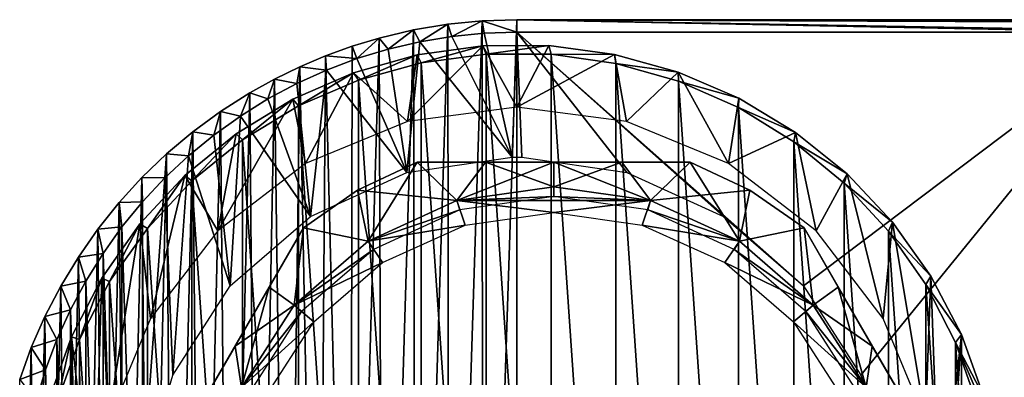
# Model space of a CAD drawing. Header units: millimetres. Extents: x -98 to 98, y -35 to 25.
# Tile 3 of 11: x -97 to -57, y 6 to 21. Entities that reach past the tile are written whole.
import ezdxf

# ---------------------------------------------------------------- set-up
doc = ezdxf.new("R2010")
doc.units = ezdxf.units.MM
doc.header["$LTSCALE"] = 81.481481
for name, color, linetype in [('1', 7, 'CONTINUOUS'), ('12', 7, 'CONTINUOUS'), ('2', 7, 'CONTINUOUS'), ('27', 7, 'CONTINUOUS'), ('28', 7, 'CONTINUOUS'), ('29', 7, 'CONTINUOUS'), ('30', 7, 'CONTINUOUS'), ('31', 7, 'CONTINUOUS'), ('35', 7, 'CONTINUOUS'), ('36', 7, 'CONTINUOUS'), ('37', 7, 'CONTINUOUS'), ('38', 7, 'CONTINUOUS'), ('39', 7, 'CONTINUOUS'), ('40', 7, 'CONTINUOUS'), ('55', 7, 'CONTINUOUS'), ('56', 7, 'CONTINUOUS'), ('57', 7, 'CONTINUOUS'), ('6', 7, 'CONTINUOUS')]:
    doc.layers.add(name, color=color, linetype=linetype)

msp = doc.modelspace()

# ---------------------------------------------------------------- linework, layer by layer
at = {"layer": '1', "color": 7, "linetype": 'CONTINUOUS', "true_color": 0xa2afbf}
for points in [[(-49.146, 20.299, 26.097), (-47.212, 20.297, 26.385), (-76.5, 20.811, -32.6), (-49.146, 20.299, 26.097)], [(-76.5, 20.811, -32.6), (-47.212, 20.297, 26.385), (55.726, 20.297, 26.385), (-76.5, 20.811, -32.6)], [(-51.105, 20.3, 26), (-49.146, 20.299, 26.097), (-76.5, 20.811, -32.6), (-51.105, 20.3, 26)], [(-76.5, 20.3, 26), (-51.105, 20.3, 26), (-76.5, 20.811, -32.6), (-76.5, 20.3, 26)], [(76.5, 20.811, -32.6), (-76.5, 20.811, -32.6), (76.5, 20.626, -11.3), (76.5, 20.811, -32.6)], [(76.5, 20.626, -11.3), (-76.5, 20.811, -32.6), (75.881, 20.626, -11.3), (76.5, 20.626, -11.3)], [(75.881, 20.626, -11.3), (-76.5, 20.811, -32.6), (70.735, 20.62, -10.626), (75.881, 20.626, -11.3)], [(70.735, 20.62, -10.626), (-76.5, 20.811, -32.6), (65.93, 20.602, -8.649), (70.735, 20.62, -10.626)], [(65.93, 20.602, -8.649), (-76.5, 20.811, -32.6), (61.801, 20.575, -5.504), (65.93, 20.602, -8.649)], [(61.801, 20.575, -5.504), (-76.5, 20.811, -32.6), (58.62, 20.539, -1.402), (61.801, 20.575, -5.504)], [(58.62, 20.539, -1.402), (-76.5, 20.811, -32.6), (56.6, 20.497, 3.385), (58.62, 20.539, -1.402)], [(56.6, 20.497, 3.385), (-76.5, 20.811, -32.6), (55.881, 20.452, 8.525), (56.6, 20.497, 3.385)], [(55.881, 20.452, 8.525), (-76.5, 20.811, -32.6), (55.726, 20.297, 26.385), (55.881, 20.452, 8.525)]]:
    msp.add_3dface(points, dxfattribs=at)
at = {"layer": '12', "color": 7, "linetype": 'CONTINUOUS', "true_color": 0xa2afbf}
for points in [[(-80.62, -21.432, -32.6), (-80.714, 20.394, -32.6), (-79.319, 20.628, -32.6), (-80.62, -21.432, -32.6)], [(-79.261, -21.655, -32.6), (-80.62, -21.432, -32.6), (-79.319, 20.628, -32.6), (-79.261, -21.655, -32.6)], [(-79.261, -21.655, -32.6), (-79.319, 20.628, -32.6), (-77.914, 20.767, -32.6), (-79.261, -21.655, -32.6)], [(-77.888, -21.789, -32.6), (-79.261, -21.655, -32.6), (-77.914, 20.767, -32.6), (-77.888, -21.789, -32.6)], [(-76.5, 20.811, -32.6), (-77.888, -21.789, -32.6), (-77.914, 20.767, -32.6), (-76.5, 20.811, -32.6)], [(-76.5, 20.811, -32.6), (-76.5, -21.834, -32.6), (-77.888, -21.789, -32.6), (-76.5, 20.811, -32.6)], [(-76.5, 20.811, -32.6), (76.5, 20.811, -32.6), (-76.5, -21.834, -32.6), (-76.5, 20.811, -32.6)], [(-76.5, -21.834, -32.6), (76.5, 20.811, -32.6), (76.5, -21.834, -32.6), (-76.5, -21.834, -32.6)], [(-81.971, -21.118, -32.6), (-82.11, 20.062, -32.6), (-80.714, 20.394, -32.6), (-81.971, -21.118, -32.6)], [(-80.62, -21.432, -32.6), (-81.971, -21.118, -32.6), (-80.714, 20.394, -32.6), (-80.62, -21.432, -32.6)], [(-83.303, -20.716, -32.6), (-84.298, 19.341, -32.6), (-83.216, 19.73, -32.6), (-83.303, -20.716, -32.6)], [(-81.971, -21.118, -32.6), (-83.303, -20.716, -32.6), (-82.11, 20.062, -32.6), (-81.971, -21.118, -32.6)], [(-83.303, -20.716, -32.6), (-83.216, 19.73, -32.6), (-82.11, 20.062, -32.6), (-83.303, -20.716, -32.6)], [(-84.598, -20.233, -32.6), (-85.353, 18.894, -32.6), (-84.298, 19.341, -32.6), (-84.598, -20.233, -32.6)], [(-83.303, -20.716, -32.6), (-84.598, -20.233, -32.6), (-84.298, 19.341, -32.6), (-83.303, -20.716, -32.6)], [(-85.862, -19.664, -32.6), (-86.388, 18.388, -32.6), (-85.353, 18.894, -32.6), (-85.862, -19.664, -32.6)], [(-84.598, -20.233, -32.6), (-85.862, -19.664, -32.6), (-85.353, 18.894, -32.6), (-84.598, -20.233, -32.6)], [(-87.086, -19.015, -32.6), (-87.39, 17.832, -32.6), (-86.388, 18.388, -32.6), (-87.086, -19.015, -32.6)], [(-85.862, -19.664, -32.6), (-87.086, -19.015, -32.6), (-86.388, 18.388, -32.6), (-85.862, -19.664, -32.6)], [(-88.264, -18.288, -32.6), (-88.582, 17.073, -32.6), (-87.39, 17.832, -32.6), (-88.264, -18.288, -32.6)], [(-87.086, -19.015, -32.6), (-88.264, -18.288, -32.6), (-87.39, 17.832, -32.6), (-87.086, -19.015, -32.6)], [(-89.401, -17.48, -32.6), (-89.716, 16.237, -32.6), (-88.582, 17.073, -32.6), (-89.401, -17.48, -32.6)], [(-88.264, -18.288, -32.6), (-89.401, -17.48, -32.6), (-88.582, 17.073, -32.6), (-88.264, -18.288, -32.6)], [(-90.482, -16.601, -32.6), (-90.786, 15.335, -32.6), (-89.716, 16.237, -32.6), (-90.482, -16.601, -32.6)], [(-89.401, -17.48, -32.6), (-90.482, -16.601, -32.6), (-89.716, 16.237, -32.6), (-89.401, -17.48, -32.6)], [(-91.496, -15.661, -32.6), (-91.787, 14.374, -32.6), (-90.786, 15.335, -32.6), (-91.496, -15.661, -32.6)], [(-90.482, -16.601, -32.6), (-91.496, -15.661, -32.6), (-90.786, 15.335, -32.6), (-90.482, -16.601, -32.6)], [(-92.45, -14.654, -32.6), (-92.723, 13.349, -32.6), (-91.787, 14.374, -32.6), (-92.45, -14.654, -32.6)], [(-91.496, -15.661, -32.6), (-92.45, -14.654, -32.6), (-91.787, 14.374, -32.6), (-91.496, -15.661, -32.6)], [(-93.335, -13.588, -32.6), (-93.588, 12.268, -32.6), (-92.723, 13.349, -32.6), (-93.335, -13.588, -32.6)], [(-92.45, -14.654, -32.6), (-93.335, -13.588, -32.6), (-92.723, 13.349, -32.6), (-92.45, -14.654, -32.6)], [(-94.15, -12.464, -32.6), (-94.381, 11.131, -32.6), (-93.588, 12.268, -32.6), (-94.15, -12.464, -32.6)], [(-93.335, -13.588, -32.6), (-94.15, -12.464, -32.6), (-93.588, 12.268, -32.6), (-93.335, -13.588, -32.6)], [(-94.896, -11.282, -32.6), (-95.102, 9.938, -32.6), (-94.381, 11.131, -32.6), (-94.896, -11.282, -32.6)], [(-94.15, -12.464, -32.6), (-94.896, -11.282, -32.6), (-94.381, 11.131, -32.6), (-94.15, -12.464, -32.6)], [(-95.56, -10.061, -32.6), (-95.742, 8.708, -32.6), (-95.102, 9.938, -32.6), (-95.56, -10.061, -32.6)], [(-94.896, -11.282, -32.6), (-95.56, -10.061, -32.6), (-95.102, 9.938, -32.6), (-94.896, -11.282, -32.6)], [(-96.141, -8.804, -32.6), (-96.299, 7.441, -32.6), (-95.742, 8.708, -32.6), (-96.141, -8.804, -32.6)], [(-95.56, -10.061, -32.6), (-96.141, -8.804, -32.6), (-95.742, 8.708, -32.6), (-95.56, -10.061, -32.6)], [(-96.64, -7.51, -32.6), (-96.773, 6.137, -32.6), (-96.299, 7.441, -32.6), (-96.64, -7.51, -32.6)], [(-96.141, -8.804, -32.6), (-96.64, -7.51, -32.6), (-96.299, 7.441, -32.6), (-96.141, -8.804, -32.6)]]:
    msp.add_3dface(points, dxfattribs=at)
at = {"layer": '2', "color": 7, "linetype": 'CONTINUOUS', "true_color": 0xa2afbf}
for points in [[(-80.714, 20.394, -32.6), (-80.454, 19.911, 26), (-79.319, 20.628, -32.6), (-80.714, 20.394, -32.6)], [(-80.454, 19.911, 26), (-79.152, 20.126, 26), (-79.319, 20.628, -32.6), (-80.454, 19.911, 26)], [(-79.319, 20.628, -32.6), (-79.152, 20.126, 26), (-77.914, 20.767, -32.6), (-79.319, 20.628, -32.6)], [(-79.152, 20.126, 26), (-77.833, 20.256, 26), (-77.914, 20.767, -32.6), (-79.152, 20.126, 26)], [(-76.5, 20.3, 26), (-76.5, 20.811, -32.6), (-77.914, 20.767, -32.6), (-76.5, 20.3, 26)], [(-77.833, 20.256, 26), (-76.5, 20.3, 26), (-77.914, 20.767, -32.6), (-77.833, 20.256, 26)], [(-82.11, 20.062, -32.6), (-81.748, 19.609, 26), (-80.714, 20.394, -32.6), (-82.11, 20.062, -32.6)], [(-81.748, 19.609, 26), (-80.454, 19.911, 26), (-80.714, 20.394, -32.6), (-81.748, 19.609, 26)], [(-84.298, 19.341, -32.6), (-83.022, 19.224, 26), (-83.216, 19.73, -32.6), (-84.298, 19.341, -32.6)], [(-83.216, 19.73, -32.6), (-83.022, 19.224, 26), (-82.11, 20.062, -32.6), (-83.216, 19.73, -32.6)], [(-83.022, 19.224, 26), (-81.748, 19.609, 26), (-82.11, 20.062, -32.6), (-83.022, 19.224, 26)], [(-85.353, 18.894, -32.6), (-84.262, 18.757, 26), (-84.298, 19.341, -32.6), (-85.353, 18.894, -32.6)], [(-84.262, 18.757, 26), (-83.022, 19.224, 26), (-84.298, 19.341, -32.6), (-84.262, 18.757, 26)], [(-86.388, 18.388, -32.6), (-85.474, 18.208, 26), (-85.353, 18.894, -32.6), (-86.388, 18.388, -32.6)], [(-85.474, 18.208, 26), (-84.262, 18.757, 26), (-85.353, 18.894, -32.6), (-85.474, 18.208, 26)], [(-87.39, 17.832, -32.6), (-86.649, 17.581, 26), (-86.388, 18.388, -32.6), (-87.39, 17.832, -32.6)], [(-86.649, 17.581, 26), (-85.474, 18.208, 26), (-86.388, 18.388, -32.6), (-86.649, 17.581, 26)], [(-88.582, 17.073, -32.6), (-87.775, 16.881, 26), (-87.39, 17.832, -32.6), (-88.582, 17.073, -32.6)], [(-87.775, 16.881, 26), (-86.649, 17.581, 26), (-87.39, 17.832, -32.6), (-87.775, 16.881, 26)], [(-89.716, 16.237, -32.6), (-88.857, 16.105, 26), (-88.582, 17.073, -32.6), (-89.716, 16.237, -32.6)], [(-88.857, 16.105, 26), (-87.775, 16.881, 26), (-88.582, 17.073, -32.6), (-88.857, 16.105, 26)], [(-90.786, 15.335, -32.6), (-89.885, 15.262, 26), (-89.716, 16.237, -32.6), (-90.786, 15.335, -32.6)], [(-89.885, 15.262, 26), (-88.857, 16.105, 26), (-89.716, 16.237, -32.6), (-89.885, 15.262, 26)], [(-91.787, 14.374, -32.6), (-90.852, 14.357, 26), (-90.786, 15.335, -32.6), (-91.787, 14.374, -32.6)], [(-90.852, 14.357, 26), (-89.885, 15.262, 26), (-90.786, 15.335, -32.6), (-90.852, 14.357, 26)], [(-92.723, 13.349, -32.6), (-91.761, 13.385, 26), (-91.787, 14.374, -32.6), (-92.723, 13.349, -32.6)], [(-91.761, 13.385, 26), (-90.852, 14.357, 26), (-91.787, 14.374, -32.6), (-91.761, 13.385, 26)], [(-93.588, 12.268, -32.6), (-92.604, 12.359, 26), (-92.723, 13.349, -32.6), (-93.588, 12.268, -32.6)], [(-92.604, 12.359, 26), (-91.761, 13.385, 26), (-92.723, 13.349, -32.6), (-92.604, 12.359, 26)], [(-94.381, 11.131, -32.6), (-93.376, 11.281, 26), (-93.588, 12.268, -32.6), (-94.381, 11.131, -32.6)], [(-93.376, 11.281, 26), (-92.604, 12.359, 26), (-93.588, 12.268, -32.6), (-93.376, 11.281, 26)], [(-94.079, 10.151, 26), (-93.376, 11.281, 26), (-94.381, 11.131, -32.6), (-94.079, 10.151, 26)], [(-95.102, 9.938, -32.6), (-94.079, 10.151, 26), (-94.381, 11.131, -32.6), (-95.102, 9.938, -32.6)], [(-94.705, 8.981, 26), (-94.079, 10.151, 26), (-95.102, 9.938, -32.6), (-94.705, 8.981, 26)], [(-95.742, 8.708, -32.6), (-94.705, 8.981, 26), (-95.102, 9.938, -32.6), (-95.742, 8.708, -32.6)], [(-95.253, 7.771, 26), (-94.705, 8.981, 26), (-95.742, 8.708, -32.6), (-95.253, 7.771, 26)], [(-96.299, 7.441, -32.6), (-95.253, 7.771, 26), (-95.742, 8.708, -32.6), (-96.299, 7.441, -32.6)], [(-95.723, 6.524, 26), (-95.253, 7.771, 26), (-96.299, 7.441, -32.6), (-95.723, 6.524, 26)], [(-96.773, 6.137, -32.6), (-95.723, 6.524, 26), (-96.299, 7.441, -32.6), (-96.773, 6.137, -32.6)], [(-96.108, 5.255, 26), (-95.723, 6.524, 26), (-96.773, 6.137, -32.6), (-96.108, 5.255, 26)]]:
    msp.add_3dface(points, dxfattribs=at)
at = {"layer": '27', "color": 7, "linetype": 'CONTINUOUS', "true_color": 0xe0f2ff}
for points in [[(-71.056, 13.433, -34), (-75, 14, -34), (-78.944, 13.433, -34), (-71.056, 13.433, -34)], [(-78.944, 13.433, -34), (-82.569, 11.778, -34), (-78.61, 12.437, -34), (-78.944, 13.433, -34)], [(-71.056, 13.433, -34), (-78.944, 13.433, -34), (-75, 12.95, -34), (-71.056, 13.433, -34)], [(-75, 12.95, -34), (-78.944, 13.433, -34), (-78.61, 12.437, -34), (-75, 12.95, -34)], [(-71.056, 13.433, -34), (-75, 12.95, -34), (-71.39, 12.437, -34), (-71.056, 13.433, -34)], [(-67.431, 11.778, -34), (-71.056, 13.433, -34), (-71.39, 12.437, -34), (-67.431, 11.778, -34)], [(-78.61, 12.437, -34), (-82.569, 11.778, -34), (-81.983, 10.906, -34), (-78.61, 12.437, -34)], [(-68.016, 10.905, -34), (-67.431, 11.778, -34), (-71.39, 12.437, -34), (-68.016, 10.905, -34)], [(-82.569, 11.778, -34), (-85.58, 9.168, -34), (-81.983, 10.906, -34), (-82.569, 11.778, -34)], [(-64.42, 9.168, -34), (-67.431, 11.778, -34), (-68.016, 10.905, -34), (-64.42, 9.168, -34)], [(-81.983, 10.906, -34), (-85.58, 9.168, -34), (-84.775, 8.494, -34), (-81.983, 10.906, -34)], [(-65.225, 8.494, -34), (-64.42, 9.168, -34), (-68.016, 10.905, -34), (-65.225, 8.494, -34)], [(-85.58, 9.168, -34), (-87.735, 5.816, -34), (-84.775, 8.494, -34), (-85.58, 9.168, -34)], [(-62.265, 5.816, -34), (-64.42, 9.168, -34), (-65.225, 8.494, -34), (-62.265, 5.816, -34)], [(-84.775, 8.494, -34), (-87.735, 5.816, -34), (-86.775, 5.389, -34), (-84.775, 8.494, -34)], [(-63.224, 5.389, -34), (-62.265, 5.816, -34), (-65.225, 8.494, -34), (-63.224, 5.389, -34)]]:
    msp.add_3dface(points, dxfattribs=at)
at = {"layer": '28', "color": 7, "linetype": 'CONTINUOUS', "true_color": 0xe0f2ff}
for points in [[(-75, 14, -53.2), (-75, 13.6, -53.2), (-78.944, 13.433, -53.2), (-75, 14, -53.2)], [(-75, 13.6, -53.2), (-75, 14, -53.2), (-71.056, 13.433, -53.2), (-75, 13.6, -53.2)], [(-78.944, 13.433, -53.2), (-78.832, 13.049, -53.2), (-82.569, 11.778, -53.2), (-78.944, 13.433, -53.2)], [(-75, 13.6, -53.2), (-78.832, 13.049, -53.2), (-78.944, 13.433, -53.2), (-75, 13.6, -53.2)], [(-71.168, 13.049, -53.2), (-75, 13.6, -53.2), (-71.056, 13.433, -53.2), (-71.168, 13.049, -53.2)], [(-67.431, 11.778, -53.2), (-71.168, 13.049, -53.2), (-71.056, 13.433, -53.2), (-67.431, 11.778, -53.2)], [(-78.832, 13.049, -53.2), (-82.353, 11.441, -53.2), (-82.569, 11.778, -53.2), (-78.832, 13.049, -53.2)], [(-67.647, 11.441, -53.2), (-71.168, 13.049, -53.2), (-67.431, 11.778, -53.2), (-67.647, 11.441, -53.2)], [(-82.569, 11.778, -53.2), (-82.353, 11.441, -53.2), (-85.58, 9.168, -53.2), (-82.569, 11.778, -53.2)], [(-64.42, 9.168, -53.2), (-67.647, 11.441, -53.2), (-67.431, 11.778, -53.2), (-64.42, 9.168, -53.2)], [(-82.353, 11.441, -53.2), (-85.278, 8.906, -53.2), (-85.58, 9.168, -53.2), (-82.353, 11.441, -53.2)], [(-64.722, 8.906, -53.2), (-67.647, 11.441, -53.2), (-64.42, 9.168, -53.2), (-64.722, 8.906, -53.2)], [(-85.58, 9.168, -53.2), (-85.278, 8.906, -53.2), (-87.735, 5.816, -53.2), (-85.58, 9.168, -53.2)], [(-85.278, 8.906, -53.2), (-87.371, 5.65, -53.2), (-87.735, 5.816, -53.2), (-85.278, 8.906, -53.2)], [(-62.265, 5.816, -53.2), (-64.722, 8.906, -53.2), (-64.42, 9.168, -53.2), (-62.265, 5.816, -53.2)], [(-62.629, 5.65, -53.2), (-64.722, 8.906, -53.2), (-62.265, 5.816, -53.2), (-62.629, 5.65, -53.2)]]:
    msp.add_3dface(points, dxfattribs=at)
at = {"layer": '29', "color": 7, "linetype": 'CONTINUOUS', "true_color": 0xe0f2ff}
for points in [[(-90.774, 2.678, -52.045), (-90.774, 2.678, -35.155), (-85.206, 12.322, -52.045), (-90.774, 2.678, -52.045)], [(-85.206, 12.322, -52.045), (-90.774, 2.678, -35.155), (-85.206, 12.322, -35.155), (-85.206, 12.322, -52.045)], [(-85.206, 12.322, -35.155), (-90.774, 2.678, -35.155), (-89.377, 5.098, -34.724), (-85.206, 12.322, -35.155)], [(-86.604, 9.902, -52.476), (-90.774, 2.678, -52.045), (-85.206, 12.322, -52.045), (-86.604, 9.902, -52.476)], [(-86.601, 9.906, -34.725), (-85.206, 12.322, -35.155), (-89.377, 5.098, -34.724), (-86.601, 9.906, -34.725)], [(-89.379, 5.094, -52.475), (-90.774, 2.678, -52.045), (-86.604, 9.902, -52.476), (-89.379, 5.094, -52.475)], [(-87.991, 7.499, -52.623), (-89.379, 5.094, -52.475), (-86.604, 9.902, -52.476), (-87.991, 7.499, -52.623)], [(-87.99, 7.501, -34.577), (-86.601, 9.906, -34.725), (-89.377, 5.098, -34.724), (-87.99, 7.501, -34.577)]]:
    msp.add_3dface(points, dxfattribs=at)
at = {"layer": '30', "color": 7, "linetype": 'CONTINUOUS', "true_color": 0xe0f2ff}
for points in [[(-80.568, 15, -52.045), (-80.568, 15, -35.155), (-69.432, 15, -52.045), (-80.568, 15, -52.045)], [(-69.432, 15, -52.045), (-80.568, 15, -35.155), (-69.432, 15, -35.155), (-69.432, 15, -52.045)], [(-69.432, 15, -35.155), (-80.568, 15, -35.155), (-77.78, 15, -34.725), (-69.432, 15, -35.155)], [(-77.777, 15, -52.475), (-80.568, 15, -52.045), (-72.22, 15, -52.475), (-77.777, 15, -52.475)], [(-72.22, 15, -52.475), (-80.568, 15, -52.045), (-69.432, 15, -52.045), (-72.22, 15, -52.475)], [(-72.223, 15, -34.725), (-69.432, 15, -35.155), (-77.78, 15, -34.725), (-72.223, 15, -34.725)], [(-75, 15, -34.577), (-72.223, 15, -34.725), (-77.78, 15, -34.725), (-75, 15, -34.577)], [(-75, 15, -52.623), (-77.777, 15, -52.475), (-72.22, 15, -52.475), (-75, 15, -52.623)]]:
    msp.add_3dface(points, dxfattribs=at)
at = {"layer": '31', "color": 7, "linetype": 'CONTINUOUS', "true_color": 0xe0f2ff}
for points in [[(-63.396, 9.902, -34.724), (-59.226, 2.678, -35.155), (-64.794, 12.322, -35.155), (-63.396, 9.902, -34.724)], [(-64.794, 12.322, -35.155), (-59.226, 2.678, -35.155), (-59.226, 2.678, -52.045), (-64.794, 12.322, -35.155)], [(-64.794, 12.322, -52.045), (-64.794, 12.322, -35.155), (-59.226, 2.678, -52.045), (-64.794, 12.322, -52.045)], [(-63.396, 9.902, -52.476), (-64.794, 12.322, -52.045), (-60.621, 5.094, -52.475), (-63.396, 9.902, -52.476)], [(-60.621, 5.094, -52.475), (-64.794, 12.322, -52.045), (-59.226, 2.678, -52.045), (-60.621, 5.094, -52.475)], [(-60.621, 5.094, -34.725), (-59.226, 2.678, -35.155), (-63.396, 9.902, -34.724), (-60.621, 5.094, -34.725)], [(-62.009, 7.499, -34.577), (-60.621, 5.094, -34.725), (-63.396, 9.902, -34.724), (-62.009, 7.499, -34.577)], [(-62.009, 7.499, -52.623), (-63.396, 9.902, -52.476), (-60.621, 5.094, -52.475), (-62.009, 7.499, -52.623)]]:
    msp.add_3dface(points, dxfattribs=at)
at = {"layer": '35', "color": 7, "linetype": 'CONTINUOUS', "true_color": 0xe0f2ff}
for points in [[(-80.568, 15, -35.155), (-80.568, 15, -52.045), (-83, 13.856, -52.045), (-80.568, 15, -35.155)], [(-80.568, 15, -35.155), (-83, 13.856, -52.045), (-83, 13.856, -35.155), (-80.568, 15, -35.155)], [(-85.206, 12.322, -52.045), (-85.206, 12.322, -35.155), (-83, 13.856, -35.155), (-85.206, 12.322, -52.045)], [(-83, 13.856, -52.045), (-85.206, 12.322, -52.045), (-83, 13.856, -35.155), (-83, 13.856, -52.045)]]:
    msp.add_3dface(points, dxfattribs=at)
at = {"layer": '36', "color": 7, "linetype": 'CONTINUOUS', "true_color": 0xe0f2ff}
for points in [[(-69.432, 15, -52.045), (-69.432, 15, -35.155), (-67, 13.856, -35.155), (-69.432, 15, -52.045)], [(-67, 13.856, -52.045), (-69.432, 15, -52.045), (-67, 13.856, -35.155), (-67, 13.856, -52.045)], [(-64.794, 12.322, -35.155), (-64.794, 12.322, -52.045), (-67, 13.856, -52.045), (-64.794, 12.322, -35.155)], [(-64.794, 12.322, -35.155), (-67, 13.856, -52.045), (-67, 13.856, -35.155), (-64.794, 12.322, -35.155)]]:
    msp.add_3dface(points, dxfattribs=at)
at = {"layer": '37', "color": 7, "linetype": 'CONTINUOUS', "true_color": 0xe0f2ff}
for points in [[(-71.056, 13.433, -53.2), (-75, 14, -53.2), (-72.22, 15, -52.475), (-71.056, 13.433, -53.2)], [(-75, 14, -53.2), (-75, 15, -52.623), (-72.22, 15, -52.475), (-75, 14, -53.2)], [(-71.056, 13.433, -53.2), (-72.22, 15, -52.475), (-69.432, 15, -52.045), (-71.056, 13.433, -53.2)], [(-71.056, 13.433, -53.2), (-69.432, 15, -52.045), (-67, 13.856, -52.045), (-71.056, 13.433, -53.2)], [(-67.431, 11.778, -53.2), (-71.056, 13.433, -53.2), (-67, 13.856, -52.045), (-67.431, 11.778, -53.2)], [(-64.794, 12.322, -52.045), (-67.431, 11.778, -53.2), (-67, 13.856, -52.045), (-64.794, 12.322, -52.045)], [(-64.42, 9.168, -53.2), (-67.431, 11.778, -53.2), (-64.794, 12.322, -52.045), (-64.42, 9.168, -53.2)], [(-64.42, 9.168, -53.2), (-64.794, 12.322, -52.045), (-63.396, 9.902, -52.476), (-64.42, 9.168, -53.2)], [(-64.42, 9.168, -53.2), (-63.396, 9.902, -52.476), (-62.009, 7.499, -52.623), (-64.42, 9.168, -53.2)], [(-62.265, 5.816, -53.2), (-64.42, 9.168, -53.2), (-62.009, 7.499, -52.623), (-62.265, 5.816, -53.2)], [(-62.265, 5.816, -53.2), (-62.009, 7.499, -52.623), (-60.621, 5.094, -52.475), (-62.265, 5.816, -53.2)]]:
    msp.add_3dface(points, dxfattribs=at)
at = {"layer": '38', "color": 7, "linetype": 'CONTINUOUS', "true_color": 0xe0f2ff}
for points in [[(-75, 14, -34), (-71.056, 13.433, -34), (-75, 15, -34.577), (-75, 14, -34)], [(-71.056, 13.433, -34), (-72.223, 15, -34.725), (-75, 15, -34.577), (-71.056, 13.433, -34)], [(-71.056, 13.433, -34), (-69.432, 15, -35.155), (-72.223, 15, -34.725), (-71.056, 13.433, -34)], [(-71.056, 13.433, -34), (-67.431, 11.778, -34), (-69.432, 15, -35.155), (-71.056, 13.433, -34)], [(-69.432, 15, -35.155), (-67.431, 11.778, -34), (-67, 13.856, -35.155), (-69.432, 15, -35.155)], [(-67.431, 11.778, -34), (-64.794, 12.322, -35.155), (-67, 13.856, -35.155), (-67.431, 11.778, -34)], [(-67.431, 11.778, -34), (-64.42, 9.168, -34), (-64.794, 12.322, -35.155), (-67.431, 11.778, -34)], [(-64.42, 9.168, -34), (-63.396, 9.902, -34.724), (-64.794, 12.322, -35.155), (-64.42, 9.168, -34)], [(-64.42, 9.168, -34), (-62.265, 5.816, -34), (-63.396, 9.902, -34.724), (-64.42, 9.168, -34)], [(-62.265, 5.816, -34), (-62.009, 7.499, -34.577), (-63.396, 9.902, -34.724), (-62.265, 5.816, -34)], [(-62.265, 5.816, -34), (-60.621, 5.094, -34.725), (-62.009, 7.499, -34.577), (-62.265, 5.816, -34)]]:
    msp.add_3dface(points, dxfattribs=at)
at = {"layer": '39', "color": 7, "linetype": 'CONTINUOUS', "true_color": 0xe0f2ff}
for points in [[(-80.568, 15, -52.045), (-82.569, 11.778, -53.2), (-83, 13.856, -52.045), (-80.568, 15, -52.045)], [(-78.944, 13.433, -53.2), (-82.569, 11.778, -53.2), (-80.568, 15, -52.045), (-78.944, 13.433, -53.2)], [(-78.944, 13.433, -53.2), (-80.568, 15, -52.045), (-77.777, 15, -52.475), (-78.944, 13.433, -53.2)], [(-75, 14, -53.2), (-78.944, 13.433, -53.2), (-75, 15, -52.623), (-75, 14, -53.2)], [(-78.944, 13.433, -53.2), (-77.777, 15, -52.475), (-75, 15, -52.623), (-78.944, 13.433, -53.2)], [(-82.569, 11.778, -53.2), (-85.206, 12.322, -52.045), (-83, 13.856, -52.045), (-82.569, 11.778, -53.2)], [(-85.58, 9.168, -53.2), (-86.604, 9.902, -52.476), (-85.206, 12.322, -52.045), (-85.58, 9.168, -53.2)], [(-82.569, 11.778, -53.2), (-85.58, 9.168, -53.2), (-85.206, 12.322, -52.045), (-82.569, 11.778, -53.2)], [(-87.735, 5.816, -53.2), (-87.991, 7.499, -52.623), (-86.604, 9.902, -52.476), (-87.735, 5.816, -53.2)], [(-85.58, 9.168, -53.2), (-87.735, 5.816, -53.2), (-86.604, 9.902, -52.476), (-85.58, 9.168, -53.2)], [(-87.735, 5.816, -53.2), (-89.379, 5.094, -52.475), (-87.991, 7.499, -52.623), (-87.735, 5.816, -53.2)]]:
    msp.add_3dface(points, dxfattribs=at)
at = {"layer": '40', "color": 7, "linetype": 'CONTINUOUS', "true_color": 0xe0f2ff}
for points in [[(-78.944, 13.433, -34), (-80.568, 15, -35.155), (-83, 13.856, -35.155), (-78.944, 13.433, -34)], [(-80.568, 15, -35.155), (-78.944, 13.433, -34), (-77.78, 15, -34.725), (-80.568, 15, -35.155)], [(-78.944, 13.433, -34), (-75, 14, -34), (-77.78, 15, -34.725), (-78.944, 13.433, -34)], [(-75, 14, -34), (-75, 15, -34.577), (-77.78, 15, -34.725), (-75, 14, -34)], [(-85.206, 12.322, -35.155), (-82.569, 11.778, -34), (-83, 13.856, -35.155), (-85.206, 12.322, -35.155)], [(-82.569, 11.778, -34), (-78.944, 13.433, -34), (-83, 13.856, -35.155), (-82.569, 11.778, -34)], [(-85.58, 9.168, -34), (-85.206, 12.322, -35.155), (-86.601, 9.906, -34.725), (-85.58, 9.168, -34)], [(-85.58, 9.168, -34), (-82.569, 11.778, -34), (-85.206, 12.322, -35.155), (-85.58, 9.168, -34)], [(-85.58, 9.168, -34), (-86.601, 9.906, -34.725), (-87.99, 7.501, -34.577), (-85.58, 9.168, -34)], [(-87.735, 5.816, -34), (-85.58, 9.168, -34), (-87.99, 7.501, -34.577), (-87.735, 5.816, -34)], [(-87.735, 5.816, -34), (-87.99, 7.501, -34.577), (-89.377, 5.098, -34.724), (-87.735, 5.816, -34)]]:
    msp.add_3dface(points, dxfattribs=at)
at = {"layer": '55', "color": 7, "linetype": 'CONTINUOUS', "true_color": 0x333333}
for points in [[(-80.572, 19.377, 26.725), (-77.895, 19.751, 26.725), (-80.964, 16.662, 26.725), (-80.572, 19.377, 26.725)], [(-80.964, 16.662, 26.725), (-77.895, 19.751, 26.725), (-76.5, 17.25, 26.725), (-80.964, 16.662, 26.725)], [(-77.895, 19.751, 26.725), (-75.199, 19.757, 26.725), (-76.5, 17.25, 26.725), (-77.895, 19.751, 26.725)], [(-75.199, 19.757, 26.725), (-72.527, 19.397, 26.725), (-76.5, 17.25, 26.725), (-75.199, 19.757, 26.725)], [(-83.167, 18.643, 26.725), (-80.572, 19.377, 26.725), (-80.964, 16.662, 26.725), (-83.167, 18.643, 26.725)], [(-76.5, 17.25, 26.725), (-72.527, 19.397, 26.725), (-72.036, 16.662, 26.725), (-76.5, 17.25, 26.725)], [(-72.527, 19.397, 26.725), (-69.925, 18.677, 26.725), (-72.036, 16.662, 26.725), (-72.527, 19.397, 26.725)], [(-85.637, 17.565, 26.725), (-83.167, 18.643, 26.725), (-85.124, 14.939, 26.725), (-85.637, 17.565, 26.725)], [(-85.124, 14.939, 26.725), (-83.167, 18.643, 26.725), (-80.964, 16.662, 26.725), (-85.124, 14.939, 26.725)], [(-72.036, 16.662, 26.725), (-69.925, 18.677, 26.725), (-67.876, 14.939, 26.725), (-72.036, 16.662, 26.725)], [(-69.925, 18.677, 26.725), (-67.446, 17.608, 26.725), (-67.876, 14.939, 26.725), (-69.925, 18.677, 26.725)], [(-87.942, 16.159, 26.725), (-85.637, 17.565, 26.725), (-88.697, 12.198, 26.725), (-87.942, 16.159, 26.725)], [(-88.697, 12.198, 26.725), (-85.637, 17.565, 26.725), (-85.124, 14.939, 26.725), (-88.697, 12.198, 26.725)], [(-67.446, 17.608, 26.725), (-65.138, 16.215, 26.725), (-67.876, 14.939, 26.725), (-67.446, 17.608, 26.725)], [(-90.034, 14.452, 26.725), (-87.942, 16.159, 26.725), (-88.697, 12.198, 26.725), (-90.034, 14.452, 26.725)], [(-67.876, 14.939, 26.725), (-65.138, 16.215, 26.725), (-64.303, 12.198, 26.725), (-67.876, 14.939, 26.725)], [(-65.138, 16.215, 26.725), (-63.04, 14.521, 26.725), (-64.303, 12.198, 26.725), (-65.138, 16.215, 26.725)], [(-64.303, 12.198, 26.725), (-63.04, 14.521, 26.725), (-61.561, 8.626, 26.725), (-64.303, 12.198, 26.725)], [(-63.04, 14.521, 26.725), (-61.188, 12.553, 26.725), (-61.561, 8.626, 26.725), (-63.04, 14.521, 26.725)], [(-91.871, 12.48, 26.725), (-90.034, 14.452, 26.725), (-91.439, 8.626, 26.725), (-91.871, 12.48, 26.725)], [(-91.439, 8.626, 26.725), (-90.034, 14.452, 26.725), (-88.697, 12.198, 26.725), (-91.439, 8.626, 26.725)], [(-93.425, 10.275, 26.725), (-91.871, 12.48, 26.725), (-93.162, 4.465, 26.725), (-93.425, 10.275, 26.725)], [(-93.162, 4.465, 26.725), (-91.871, 12.48, 26.725), (-91.439, 8.626, 26.725), (-93.162, 4.465, 26.725)], [(-61.561, 8.626, 26.725), (-61.188, 12.553, 26.725), (-59.838, 4.465, 26.725), (-61.561, 8.626, 26.725)], [(-61.188, 12.553, 26.725), (-59.625, 10.356, 26.725), (-59.838, 4.465, 26.725), (-61.188, 12.553, 26.725)], [(-94.666, 7.875, 26.725), (-93.425, 10.275, 26.725), (-93.75, 0, 26.725), (-94.666, 7.875, 26.725)], [(-93.75, 0, 26.725), (-93.425, 10.275, 26.725), (-93.162, 4.465, 26.725), (-93.75, 0, 26.725)], [(-59.838, 4.465, 26.725), (-59.625, 10.356, 26.725), (-59.25, 0, 26.725), (-59.838, 4.465, 26.725)], [(-59.625, 10.356, 26.725), (-58.376, 7.972, 26.725), (-59.25, 0, 26.725), (-59.625, 10.356, 26.725)], [(-95.568, 5.333, 26.725), (-94.666, 7.875, 26.725), (-94.667, -7.875, 26.725), (-95.568, 5.333, 26.725)], [(-94.667, -7.875, 26.725), (-94.666, 7.875, 26.725), (-93.75, 0, 26.725), (-94.667, -7.875, 26.725)], [(-59.625, -10.356, 26.725), (-58.376, 7.972, 26.725), (-58.376, -7.972, 26.725), (-59.625, -10.356, 26.725)], [(-58.376, 7.972, 26.725), (-59.625, -10.356, 26.725), (-59.25, 0, 26.725), (-58.376, 7.972, 26.725)], [(-58.376, 7.972, 26.725), (-57.459, 5.428, 26.725), (-58.376, -7.972, 26.725), (-58.376, 7.972, 26.725)]]:
    msp.add_3dface(points, dxfattribs=at)
at = {"layer": '56', "color": 7, "linetype": 'CONTINUOUS', "true_color": 0x333333}
for points in [[(-77.895, 19.751, 26.725), (-80.572, 19.377, 26.725), (-80.4, 19.056, 46.725), (-77.895, 19.751, 26.725)], [(-77.759, 19.41, 46.725), (-77.895, 19.751, 26.725), (-80.4, 19.056, 46.725), (-77.759, 19.41, 46.725)], [(-75.199, 19.757, 26.725), (-77.895, 19.751, 26.725), (-77.759, 19.41, 46.725), (-75.199, 19.757, 26.725)], [(-75.1, 19.4, 46.725), (-75.199, 19.757, 26.725), (-77.759, 19.41, 46.725), (-75.1, 19.4, 46.725)], [(-72.527, 19.397, 26.725), (-75.199, 19.757, 26.725), (-75.1, 19.4, 46.725), (-72.527, 19.397, 26.725)], [(-80.572, 19.377, 26.725), (-83.167, 18.643, 26.725), (-82.963, 18.345, 46.725), (-80.572, 19.377, 26.725)], [(-80.4, 19.056, 46.725), (-80.572, 19.377, 26.725), (-82.963, 18.345, 46.725), (-80.4, 19.056, 46.725)], [(-72.468, 19.028, 46.725), (-72.527, 19.397, 26.725), (-75.1, 19.4, 46.725), (-72.468, 19.028, 46.725)], [(-69.925, 18.677, 26.725), (-72.527, 19.397, 26.725), (-72.468, 19.028, 46.725), (-69.925, 18.677, 26.725)], [(-69.907, 18.299, 46.725), (-69.925, 18.677, 26.725), (-72.468, 19.028, 46.725), (-69.907, 18.299, 46.725)], [(-83.167, 18.643, 26.725), (-85.637, 17.565, 26.725), (-85.404, 17.293, 46.725), (-83.167, 18.643, 26.725)], [(-82.963, 18.345, 46.725), (-83.167, 18.643, 26.725), (-85.404, 17.293, 46.725), (-82.963, 18.345, 46.725)], [(-67.446, 17.608, 26.725), (-69.925, 18.677, 26.725), (-69.907, 18.299, 46.725), (-67.446, 17.608, 26.725)], [(-67.47, 17.227, 46.725), (-67.446, 17.608, 26.725), (-69.907, 18.299, 46.725), (-67.47, 17.227, 46.725)], [(-85.637, 17.565, 26.725), (-87.942, 16.159, 26.725), (-87.683, 15.915, 46.725), (-85.637, 17.565, 26.725)], [(-85.404, 17.293, 46.725), (-85.637, 17.565, 26.725), (-87.683, 15.915, 46.725), (-85.404, 17.293, 46.725)], [(-65.138, 16.215, 26.725), (-67.446, 17.608, 26.725), (-67.47, 17.227, 46.725), (-65.138, 16.215, 26.725)], [(-65.206, 15.835, 46.725), (-65.138, 16.215, 26.725), (-67.47, 17.227, 46.725), (-65.206, 15.835, 46.725)], [(-87.942, 16.159, 26.725), (-90.034, 14.452, 26.725), (-89.751, 14.238, 46.725), (-87.942, 16.159, 26.725)], [(-87.683, 15.915, 46.725), (-87.942, 16.159, 26.725), (-89.751, 14.238, 46.725), (-87.683, 15.915, 46.725)], [(-63.04, 14.521, 26.725), (-65.138, 16.215, 26.725), (-65.206, 15.835, 46.725), (-63.04, 14.521, 26.725)], [(-63.151, 14.147, 46.725), (-63.04, 14.521, 26.725), (-65.206, 15.835, 46.725), (-63.151, 14.147, 46.725)], [(-61.188, 12.553, 26.725), (-63.04, 14.521, 26.725), (-63.151, 14.147, 46.725), (-61.188, 12.553, 26.725)], [(-90.034, 14.452, 26.725), (-91.871, 12.48, 26.725), (-91.568, 12.299, 46.725), (-90.034, 14.452, 26.725)], [(-89.751, 14.238, 46.725), (-90.034, 14.452, 26.725), (-91.568, 12.299, 46.725), (-89.751, 14.238, 46.725)], [(-61.343, 12.189, 46.725), (-61.188, 12.553, 26.725), (-63.151, 14.147, 46.725), (-61.343, 12.189, 46.725)], [(-91.871, 12.48, 26.725), (-93.425, 10.275, 26.725), (-93.106, 10.129, 46.725), (-91.871, 12.48, 26.725)], [(-91.568, 12.299, 46.725), (-91.871, 12.48, 26.725), (-93.106, 10.129, 46.725), (-91.568, 12.299, 46.725)], [(-59.625, 10.356, 26.725), (-61.188, 12.553, 26.725), (-61.343, 12.189, 46.725), (-59.625, 10.356, 26.725)], [(-59.822, 10.008, 46.725), (-59.625, 10.356, 26.725), (-61.343, 12.189, 46.725), (-59.822, 10.008, 46.725)], [(-93.425, 10.275, 26.725), (-94.666, 7.875, 26.725), (-94.334, 7.764, 46.725), (-93.425, 10.275, 26.725)], [(-93.106, 10.129, 46.725), (-93.425, 10.275, 26.725), (-94.334, 7.764, 46.725), (-93.106, 10.129, 46.725)], [(-58.376, 7.972, 26.725), (-59.625, 10.356, 26.725), (-59.822, 10.008, 46.725), (-58.376, 7.972, 26.725)], [(-58.614, 7.644, 46.725), (-58.376, 7.972, 26.725), (-59.822, 10.008, 46.725), (-58.614, 7.644, 46.725)], [(-94.666, 7.875, 26.725), (-95.568, 5.333, 26.725), (-95.226, 5.258, 46.725), (-94.666, 7.875, 26.725)], [(-94.334, 7.764, 46.725), (-94.666, 7.875, 26.725), (-95.226, 5.258, 46.725), (-94.334, 7.764, 46.725)], [(-57.459, 5.428, 26.725), (-58.376, 7.972, 26.725), (-58.614, 7.644, 46.725), (-57.459, 5.428, 26.725)], [(-57.598, 5.277, 36.746), (-57.459, 5.428, 26.725), (-58.614, 7.644, 46.725), (-57.598, 5.277, 36.746)], [(-57.737, 5.126, 46.725), (-57.598, 5.277, 36.746), (-58.614, 7.644, 46.725), (-57.737, 5.126, 46.725)]]:
    msp.add_3dface(points, dxfattribs=at)
at = {"layer": '57', "color": 7, "linetype": 'CONTINUOUS', "true_color": 0x333333}
for points in [[(-77.759, 19.41, 46.725), (-80.4, 19.056, 46.725), (-77.759, -19.41, 46.725), (-77.759, 19.41, 46.725)], [(-75.1, 19.4, 46.725), (-77.759, 19.41, 46.725), (-75.1, -19.4, 46.725), (-75.1, 19.4, 46.725)], [(-77.759, 19.41, 46.725), (-77.759, -19.41, 46.725), (-75.1, -19.4, 46.725), (-77.759, 19.41, 46.725)], [(-72.468, 19.028, 46.725), (-75.1, 19.4, 46.725), (-72.468, -19.028, 46.725), (-72.468, 19.028, 46.725)], [(-75.1, 19.4, 46.725), (-75.1, -19.4, 46.725), (-72.468, -19.028, 46.725), (-75.1, 19.4, 46.725)], [(-80.4, 19.056, 46.725), (-82.963, 18.345, 46.725), (-80.4, -19.056, 46.725), (-80.4, 19.056, 46.725)], [(-80.4, 19.056, 46.725), (-80.4, -19.056, 46.725), (-77.759, -19.41, 46.725), (-80.4, 19.056, 46.725)], [(-69.907, 18.299, 46.725), (-72.468, 19.028, 46.725), (-69.907, -18.299, 46.725), (-69.907, 18.299, 46.725)], [(-72.468, 19.028, 46.725), (-72.468, -19.028, 46.725), (-69.907, -18.299, 46.725), (-72.468, 19.028, 46.725)], [(-82.963, 18.345, 46.725), (-85.404, 17.293, 46.725), (-82.963, -18.345, 46.725), (-82.963, 18.345, 46.725)], [(-82.963, 18.345, 46.725), (-82.963, -18.345, 46.725), (-80.4, -19.056, 46.725), (-82.963, 18.345, 46.725)], [(-67.47, 17.227, 46.725), (-69.907, 18.299, 46.725), (-67.47, -17.227, 46.725), (-67.47, 17.227, 46.725)], [(-69.907, 18.299, 46.725), (-69.907, -18.299, 46.725), (-67.47, -17.227, 46.725), (-69.907, 18.299, 46.725)], [(-85.404, 17.293, 46.725), (-87.683, 15.915, 46.725), (-85.404, -17.293, 46.725), (-85.404, 17.293, 46.725)], [(-85.404, 17.293, 46.725), (-85.404, -17.293, 46.725), (-82.963, -18.345, 46.725), (-85.404, 17.293, 46.725)], [(-65.206, 15.835, 46.725), (-67.47, 17.227, 46.725), (-65.206, -15.835, 46.725), (-65.206, 15.835, 46.725)], [(-67.47, 17.227, 46.725), (-67.47, -17.227, 46.725), (-65.206, -15.835, 46.725), (-67.47, 17.227, 46.725)], [(-87.683, 15.915, 46.725), (-89.751, 14.238, 46.725), (-87.683, -15.915, 46.725), (-87.683, 15.915, 46.725)], [(-87.683, 15.915, 46.725), (-87.683, -15.915, 46.725), (-85.404, -17.293, 46.725), (-87.683, 15.915, 46.725)], [(-63.151, 14.147, 46.725), (-65.206, 15.835, 46.725), (-63.151, -14.147, 46.725), (-63.151, 14.147, 46.725)], [(-65.206, 15.835, 46.725), (-65.206, -15.835, 46.725), (-63.151, -14.147, 46.725), (-65.206, 15.835, 46.725)], [(-89.751, 14.238, 46.725), (-91.568, 12.299, 46.725), (-89.751, -14.238, 46.725), (-89.751, 14.238, 46.725)], [(-89.751, 14.238, 46.725), (-89.751, -14.238, 46.725), (-87.683, -15.915, 46.725), (-89.751, 14.238, 46.725)], [(-61.343, 12.189, 46.725), (-63.151, 14.147, 46.725), (-61.343, -12.189, 46.725), (-61.343, 12.189, 46.725)], [(-63.151, 14.147, 46.725), (-63.151, -14.147, 46.725), (-61.343, -12.189, 46.725), (-63.151, 14.147, 46.725)], [(-91.568, 12.299, 46.725), (-93.106, 10.129, 46.725), (-91.568, -12.299, 46.725), (-91.568, 12.299, 46.725)], [(-91.568, 12.299, 46.725), (-91.568, -12.299, 46.725), (-89.751, -14.238, 46.725), (-91.568, 12.299, 46.725)], [(-59.822, 10.008, 46.725), (-61.343, 12.189, 46.725), (-59.822, -10.008, 46.725), (-59.822, 10.008, 46.725)], [(-61.343, 12.189, 46.725), (-61.343, -12.189, 46.725), (-59.822, -10.008, 46.725), (-61.343, 12.189, 46.725)], [(-93.106, 10.129, 46.725), (-94.334, 7.764, 46.725), (-93.106, -10.129, 46.725), (-93.106, 10.129, 46.725)], [(-93.106, 10.129, 46.725), (-93.106, -10.129, 46.725), (-91.568, -12.299, 46.725), (-93.106, 10.129, 46.725)], [(-58.614, 7.644, 46.725), (-59.822, 10.008, 46.725), (-58.614, -7.644, 46.725), (-58.614, 7.644, 46.725)], [(-59.822, 10.008, 46.725), (-59.822, -10.008, 46.725), (-58.614, -7.644, 46.725), (-59.822, 10.008, 46.725)], [(-94.334, 7.764, 46.725), (-95.226, 5.258, 46.725), (-94.334, -7.764, 46.725), (-94.334, 7.764, 46.725)], [(-94.334, 7.764, 46.725), (-94.334, -7.764, 46.725), (-93.106, -10.129, 46.725), (-94.334, 7.764, 46.725)], [(-57.737, 5.126, 46.725), (-58.614, 7.644, 46.725), (-57.737, -5.126, 46.725), (-57.737, 5.126, 46.725)], [(-58.614, 7.644, 46.725), (-58.614, -7.644, 46.725), (-57.737, -5.126, 46.725), (-58.614, 7.644, 46.725)]]:
    msp.add_3dface(points, dxfattribs=at)
at = {"layer": '6', "color": 7, "linetype": 'CONTINUOUS', "true_color": 0xa2afbf}
for points in [[(-79.152, 20.126, 26), (-80.454, 19.911, 26), (-76.7, 15.2, 26), (-79.152, 20.126, 26)], [(-77.833, 20.256, 26), (-79.152, 20.126, 26), (-76.7, 15.2, 26), (-77.833, 20.256, 26)], [(-76.5, 20.3, 26), (-77.833, 20.256, 26), (-76.7, 15.2, 26), (-76.5, 20.3, 26)], [(-76.3, 15.2, 26), (-76.5, 20.3, 26), (-76.7, 15.2, 26), (-76.3, 15.2, 26)], [(-51.105, 20.3, 26), (-76.5, 20.3, 26), (-64.814, 9.955, 26), (-51.105, 20.3, 26)], [(-64.814, 9.955, 26), (-76.5, 20.3, 26), (-68.081, 12.786, 26), (-64.814, 9.955, 26)], [(-68.081, 12.786, 26), (-76.5, 20.3, 26), (-72.018, 14.584, 26), (-68.081, 12.786, 26)], [(-72.018, 14.584, 26), (-76.5, 20.3, 26), (-76.3, 15.2, 26), (-72.018, 14.584, 26)], [(-62.473, 6.313, 26), (-51.105, 20.3, 26), (-64.814, 9.955, 26), (-62.473, 6.313, 26)], [(-51.105, -20.3, 26), (-51.105, 20.3, 26), (-62.473, 6.313, 26), (-51.105, -20.3, 26)], [(-80.454, 19.911, 26), (-81.748, 19.609, 26), (-80.982, 14.584, 26), (-80.454, 19.911, 26)], [(-76.7, 15.2, 26), (-80.454, 19.911, 26), (-80.982, 14.584, 26), (-76.7, 15.2, 26)], [(-81.748, 19.609, 26), (-83.022, 19.224, 26), (-80.982, 14.584, 26), (-81.748, 19.609, 26)], [(-83.022, 19.224, 26), (-84.262, 18.757, 26), (-80.982, 14.584, 26), (-83.022, 19.224, 26)], [(-84.262, 18.757, 26), (-85.474, 18.208, 26), (-84.919, 12.786, 26), (-84.262, 18.757, 26)], [(-80.982, 14.584, 26), (-84.262, 18.757, 26), (-84.919, 12.786, 26), (-80.982, 14.584, 26)], [(-85.474, 18.208, 26), (-86.649, 17.581, 26), (-84.919, 12.786, 26), (-85.474, 18.208, 26)], [(-86.649, 17.581, 26), (-87.775, 16.881, 26), (-84.919, 12.786, 26), (-86.649, 17.581, 26)], [(-87.775, 16.881, 26), (-88.857, 16.105, 26), (-88.186, 9.955, 26), (-87.775, 16.881, 26)], [(-84.919, 12.786, 26), (-87.775, 16.881, 26), (-88.186, 9.955, 26), (-84.919, 12.786, 26)], [(-88.857, 16.105, 26), (-89.885, 15.262, 26), (-88.186, 9.955, 26), (-88.857, 16.105, 26)], [(-89.885, 15.262, 26), (-90.852, 14.357, 26), (-90.527, 6.313, 26), (-89.885, 15.262, 26)], [(-88.186, 9.955, 26), (-89.885, 15.262, 26), (-90.527, 6.313, 26), (-88.186, 9.955, 26)], [(-90.852, 14.357, 26), (-91.761, 13.385, 26), (-91.745, 2.165, 26), (-90.852, 14.357, 26)], [(-90.527, 6.313, 26), (-90.852, 14.357, 26), (-91.745, 2.165, 26), (-90.527, 6.313, 26)], [(-91.761, 13.385, 26), (-92.604, 12.359, 26), (-91.761, -13.385, 26), (-91.761, 13.385, 26)], [(-91.761, 13.385, 26), (-91.761, -13.385, 26), (-91.745, -2.165, 26), (-91.761, 13.385, 26)], [(-91.745, 2.165, 26), (-91.761, 13.385, 26), (-91.745, -2.165, 26), (-91.745, 2.165, 26)], [(-92.604, 12.359, 26), (-93.376, 11.281, 26), (-92.604, -12.359, 26), (-92.604, 12.359, 26)], [(-92.604, 12.359, 26), (-92.604, -12.359, 26), (-91.761, -13.385, 26), (-92.604, 12.359, 26)], [(-93.376, 11.281, 26), (-94.079, 10.151, 26), (-93.376, -11.281, 26), (-93.376, 11.281, 26)], [(-93.376, 11.281, 26), (-93.376, -11.281, 26), (-92.604, -12.359, 26), (-93.376, 11.281, 26)], [(-94.079, 10.151, 26), (-94.705, 8.981, 26), (-94.079, -10.151, 26), (-94.079, 10.151, 26)], [(-94.079, 10.151, 26), (-94.079, -10.151, 26), (-93.376, -11.281, 26), (-94.079, 10.151, 26)], [(-94.705, 8.981, 26), (-95.253, 7.771, 26), (-94.705, -8.981, 26), (-94.705, 8.981, 26)], [(-94.705, 8.981, 26), (-94.705, -8.981, 26), (-94.079, -10.151, 26), (-94.705, 8.981, 26)], [(-95.253, 7.771, 26), (-95.723, 6.524, 26), (-95.253, -7.771, 26), (-95.253, 7.771, 26)], [(-95.253, 7.771, 26), (-95.253, -7.771, 26), (-94.705, -8.981, 26), (-95.253, 7.771, 26)], [(-95.723, 6.524, 26), (-96.108, 5.255, 26), (-95.723, -6.524, 26), (-95.723, 6.524, 26)], [(-95.723, 6.524, 26), (-95.723, -6.524, 26), (-95.253, -7.771, 26), (-95.723, 6.524, 26)], [(-61.255, 2.165, 26), (-51.105, -20.3, 26), (-62.473, 6.313, 26), (-61.255, 2.165, 26)]]:
    msp.add_3dface(points, dxfattribs=at)

doc.saveas('drawing.dxf')
